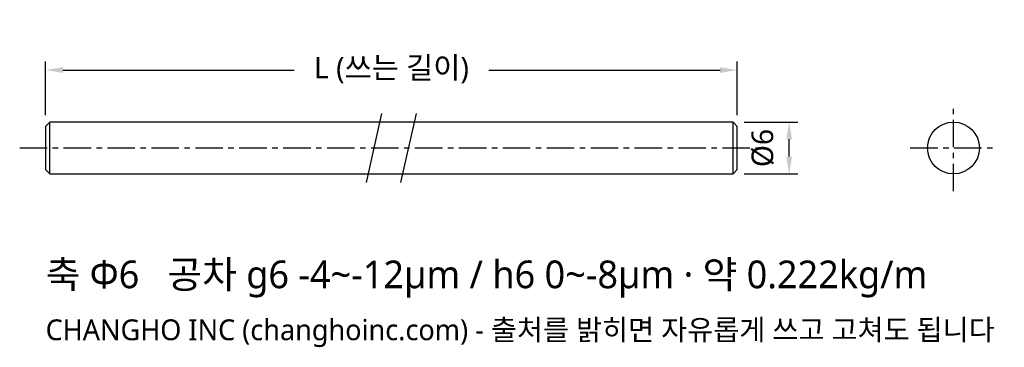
# Model space of a CAD drawing. Header units: millimetres. Extents: x -3 to 111, y -23 to 15.
import ezdxf

# ---------------------------------------------------------------- set-up
doc = ezdxf.new("R2010")
doc.units = ezdxf.units.MM
doc.linetypes.add('CENTER', pattern=[5.08, 3.175, -0.635, 0.635, -0.635])
for name, color, linetype in [('문자', 7, 'CONTINUOUS'), ('외형선', 7, 'CONTINUOUS'), ('중심선', 1, 'CENTER'), ('치수', 4, 'CONTINUOUS')]:
    doc.layers.add(name, color=color, linetype=linetype)
doc.styles.add('CH_KOR', font='malgun.ttf')
doc.dimstyles.new('CH_DIM', dxfattribs={"dimtxt": 2.5, "dimasz": 2, "dimexe": 1, "dimexo": 0.8, "dimgap": 0.8, "dimtad": 1, "dimdec": 1, "dimdsep": 46, "dimtxsty": 'CH_KOR', "dimcen": 2.5, "dimclrd": 4, "dimclre": 4, "dimclrt": 4, "dimazin": 3, "dimtfac": 1, "dimtmove": 0, "dimatfit": 3})

# ---------------------------------------------------------------- blocks, each defined once
blk = doc.blocks.new('_CLOSEDFILLED')
at = {"color": 0, "linetype": 'BYBLOCK'}
blk.add_solid([(-1, 0.164), (0, 0), (-1, -0.164)], dxfattribs=at)
blk = doc.blocks.new('*D1')
at = {"color": 4}
for p, q in [((80.8, 3), (87, 3)), ((86, -1), (86, 1)), ((80.8, -3), (87, -3))]:
    blk.add_line(p, q, dxfattribs=at)
at = {"layer": 'Defpoints'}
for p in [(80, 3), (80, -3), (86, -3)]:
    blk.add_point(p, dxfattribs=at)
at = {"layer": '치수', "color": 4, "xscale": 2, "yscale": 2}
for p, rotation in [((86, 3), 90), ((86, -3), 270)]:
    blk.add_blockref('_CLOSEDFILLED', p, dxfattribs=dict(at, rotation=rotation))
at = {"layer": '치수', "color": 4, "insert": (82.95, 0), "char_height": 2.5, "attachment_point": 5, "rotation": 90, "style": 'CH_KOR'}
blk.add_mtext('Ø6', dxfattribs=at)
blk = doc.blocks.new('*D2')
at = {"color": 4}
for p, q in [((0, 3.8), (0, 10)), ((80, 3.8), (80, 10)), ((2, 9), (28.75, 9)), ((51.25, 9), (78, 9))]:
    blk.add_line(p, q, dxfattribs=at)
at = {"layer": 'Defpoints'}
for p in [(0, 9), (0, 3), (80, 3)]:
    blk.add_point(p, dxfattribs=at)
at = {"layer": '치수', "color": 4, "xscale": 2, "yscale": 2, "rotation": 180}
blk.add_blockref('_CLOSEDFILLED', (0, 9), dxfattribs=at)
at = {"layer": '치수', "color": 4, "xscale": 2, "yscale": 2}
blk.add_blockref('_CLOSEDFILLED', (80, 9), dxfattribs=at)
at = {"layer": '치수', "color": 4, "insert": (40, 9), "char_height": 2.5, "attachment_point": 5, "style": 'CH_KOR'}
blk.add_mtext('L (쓰는 길이)', dxfattribs=at)

msp = doc.modelspace()

# ---------------------------------------------------------------- linework, layer by layer
at = {"layer": '외형선'}
for p, q in [((37.1, -4), (38.9, 4)), ((41.1, -4), (42.9, 4)), ((0.5, -3), (0.5, 3)), ((79.5, -3), (79.5, 3))]:
    msp.add_line(p, q, dxfattribs=at)
msp.add_lwpolyline([(0.5, -3), (79.5, -3), (80, -2.5), (80, 2.5), (79.5, 3), (0.5, 3), (0, 2.5), (0, -2.5)], close=True, dxfattribs=at)
msp.add_circle((105, 0), 3, dxfattribs=at)
at = {"layer": '중심선'}
for p, q in [((105, -5), (105, 5)), ((-3, 0), (83, 0)), ((100, 0), (110, 0))]:
    msp.add_line(p, q, dxfattribs=at)

# ---------------------------------------------------------------- texts
at = {"layer": '문자', "style": 'CH_KOR'}
for s, height, p in [('축 Φ6   공차 g6 -4~-12μm / h6 0~-8μm · 약 0.222kg/m', 3.2, (0, -16.2)), ('CHANGHO INC (changhoinc.com) - 출처를 밝히면 자유롭게 쓰고 고쳐도 됩니다', 2.4, (0, -22.2))]:
    msp.add_text(s, height=height, dxfattribs=at).set_placement(p)

# ---------------------------------------------------------------- dimensions: what is measured, and where the dimension line sits
at = {"layer": '치수'}
dim = msp.add_linear_dim(base=(0, 9), p1=(0, 3), p2=(80, 3), text='L (쓰는 길이)', dimstyle='CH_DIM', override={"dimscale": 1}, dxfattribs=at)
dim.commit()
dim.dimension.update_dxf_attribs({"geometry": '*D2', "text_midpoint": (40, 9)})
dim = msp.add_linear_dim(base=(86, -3), p1=(80, -3), p2=(80, 3), angle=90, text='Ø6', dimstyle='CH_DIM', override={"dimscale": 1}, dxfattribs=at)
dim.commit()
dim.dimension.update_dxf_attribs({"geometry": '*D1', "text_midpoint": (82.95, 0)})

doc.saveas('drawing.dxf')
